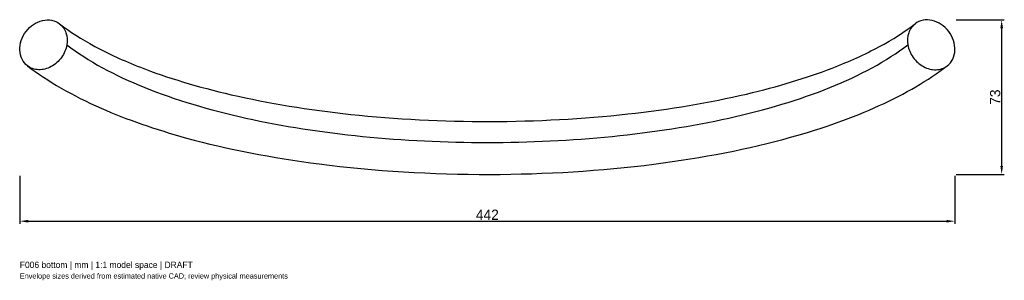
# Model space of a CAD drawing. Header units: millimetres. Extents: x -221 to 245, y -87 to 37.
import ezdxf

# ---------------------------------------------------------------- set-up
doc = ezdxf.new("R2010")
doc.units = ezdxf.units.MM
for name, color, linetype in [('ANNOTATIONS', 7, 'Continuous'), ('DIMENSIONS', 7, 'Continuous'), ('VISIBLE', 7, 'Continuous')]:
    doc.layers.add(name, color=color, linetype=linetype)
doc.dimstyles.get("Standard").update_dxf_attribs({"dimtxt": 2.5, "dimasz": 2.5, "dimexe": 1.25, "dimexo": 0.625, "dimtad": 1, "dimcen": 2.5, "dimazin": 3, "dimtfac": 1, "dimtmove": 0, "dimatfit": 3})

# ---------------------------------------------------------------- blocks, each defined once
blk = doc.blocks.new('_CLOSEDFILLED')
at = {"color": 0, "linetype": 'BYBLOCK'}
blk.add_solid([(-1, 0.16), (0, 0), (-1, -0.16)], dxfattribs=at)
blk = doc.blocks.new('*D1')
at = {"color": 0}
for p, q in [((-221.22, -37.13), (-221.22, -59.88)), ((221.22, -37.13), (221.22, -59.88)), ((-217.23, -58.63), (217.23, -58.63))]:
    blk.add_line(p, q, dxfattribs=at)
at = {"layer": 'Defpoints'}
for p in [(-221.22, -36.51), (221.22, -36.51), (-221.22, -58.63)]:
    blk.add_point(p, dxfattribs=at)
at = {"layer": 'DIMENSIONS', "color": 0, "xscale": 3.9818731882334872, "yscale": 3.9818731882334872, "rotation": 180}
blk.add_blockref('_CLOSEDFILLED', (-221.22, -58.63), dxfattribs=at)
at = {"layer": 'DIMENSIONS', "color": 0, "xscale": 3.9818731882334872, "yscale": 3.9818731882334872}
blk.add_blockref('_CLOSEDFILLED', (221.22, -58.63), dxfattribs=at)
at = {"layer": 'DIMENSIONS', "color": 0, "insert": (0, -55.57), "char_height": 4.867, "attachment_point": 5}
blk.add_mtext('442', dxfattribs=at)
blk = doc.blocks.new('*D2')
at = {"color": 0}
for p, q in [((221.84, 36.51), (244.59, 36.51)), ((243.34, -32.53), (243.34, 32.53)), ((221.84, -36.51), (244.59, -36.51))]:
    blk.add_line(p, q, dxfattribs=at)
at = {"layer": 'Defpoints'}
for p in [(221.22, 36.51), (221.22, -36.51), (243.34, -36.51)]:
    blk.add_point(p, dxfattribs=at)
at = {"layer": 'DIMENSIONS', "color": 0, "xscale": 3.9818731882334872, "yscale": 3.9818731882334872}
for p, rotation in [((243.34, 36.51), 90), ((243.34, -36.51), 270)]:
    blk.add_blockref('_CLOSEDFILLED', p, dxfattribs=dict(at, rotation=rotation))
at = {"layer": 'DIMENSIONS', "color": 0, "insert": (240.28, 0), "char_height": 4.867, "attachment_point": 5, "rotation": 90}
blk.add_mtext('73', dxfattribs=at)

msp = doc.modelspace()

# ---------------------------------------------------------------- linework, layer by layer
at = {"layer": 'VISIBLE'}
for points, knots in [([(-217.593, 14.813), (-218.674, 15.638), (-219.556, 16.722), (-220.173, 17.982), (-220.791, 19.241), (-221.144, 20.676), (-221.205, 22.178), (-221.268, 23.68), (-221.038, 25.249), (-220.534, 26.765), (-220.031, 28.281), (-219.255, 29.744), (-218.262, 31.043), (-217.27, 32.344), (-216.064, 33.479), (-214.733, 34.365), (-213.402, 35.251), (-211.949, 35.887), (-210.481, 36.223), (-209.014, 36.561), (-207.533, 36.599), (-206.152, 36.333), (-204.77, 36.069), (-203.489, 35.501), (-202.407, 34.672)], [0, 0, 0, 0, 0.125, 0.125, 0.125, 0.25, 0.25, 0.25, 0.375, 0.375, 0.375, 0.5, 0.5, 0.5, 0.625, 0.625, 0.625, 0.75, 0.75, 0.75, 0.875, 0.875, 0.875, 1, 1, 1, 1]), ([(-202.407, 34.672), (-201.016, 33.611), (-199.958, 32.119), (-199.364, 30.385), (-198.765, 28.654), (-198.631, 26.688), (-198.961, 24.742)], [0, 0, 0, 0, 0.5, 0.5, 0.5, 1, 1, 1, 1]), ([(-202.407, 34.672), (-197.655, 31.037), (-192.072, 27.445), (-185.676, 23.993), (-179.282, 20.54), (-172.076, 17.226), (-164.144, 14.128), (-151.487, 9.18), (-136.975, 4.791), (-121.157, 1.15), (-103.619, -2.894), (-84.494, -6.022), (-64.592, -8.144), (-43.264, -10.42), (-21.045, -11.548), (1.153, -11.507), (23.233, -11.468), (45.304, -10.272), (66.466, -7.941), (86.243, -5.765), (105.224, -2.591), (122.607, 1.487), (137.459, 4.966), (151.133, 9.106), (163.167, 13.749), (171.321, 16.892), (178.725, 20.263), (185.283, 23.781), (191.843, 27.298), (197.558, 30.962), (202.407, 34.672)], [0, 0, 0, 0, 0.0691517, 0.0691517, 0.0691517, 0.1383033, 0.1383033, 0.1383033, 0.2486939, 0.2486939, 0.2486939, 0.3711047, 0.3711047, 0.3711047, 0.5022717, 0.5022717, 0.5022717, 0.632744, 0.632744, 0.632744, 0.7546896, 0.7546896, 0.7546896, 0.8588691, 0.8588691, 0.8588691, 0.9294346, 0.9294346, 0.9294346, 1, 1, 1, 1]), ([(202.407, 34.672), (201.016, 33.611), (199.958, 32.119), (199.364, 30.385), (198.765, 28.654), (198.631, 26.688), (198.961, 24.742)], [0, 0, 0, 0, 0.5, 0.5, 0.5, 1, 1, 1, 1]), ([(217.593, 14.813), (218.674, 15.638), (219.556, 16.722), (220.173, 17.982), (220.791, 19.241), (221.144, 20.676), (221.205, 22.178), (221.268, 23.68), (221.038, 25.249), (220.534, 26.765), (220.031, 28.281), (219.255, 29.744), (218.262, 31.043), (217.27, 32.344), (216.064, 33.479), (214.733, 34.365), (213.402, 35.251), (211.949, 35.887), (210.481, 36.223), (209.014, 36.561), (207.533, 36.599), (206.152, 36.333), (204.77, 36.069), (203.489, 35.501), (202.407, 34.672)], [0, 0, 0, 0, 0.125, 0.125, 0.125, 0.25, 0.25, 0.25, 0.375, 0.375, 0.375, 0.5, 0.5, 0.5, 0.625, 0.625, 0.625, 0.75, 0.75, 0.75, 0.875, 0.875, 0.875, 1, 1, 1, 1]), ([(-198.961, 24.742), (-199.306, 22.677), (-200.182, 20.589), (-201.485, 18.783), (-202.783, 16.974), (-204.501, 15.454), (-206.4, 14.441), (-208.298, 13.423), (-210.368, 12.913), (-212.326, 12.982), (-214.284, 13.045), (-216.124, 13.685), (-217.593, 14.813)], [0, 0, 0, 0, 0.5342793, 0.5342793, 0.5342793, 1.0685586, 1.0685586, 1.0685586, 1.6028378, 1.6028378, 1.6028378, 2.1371171, 2.1371171, 2.1371171, 2.1371171]), ([(-198.961, 24.742), (-188.863, 17.021), (-176.361, 10.295), (-162.048, 4.532), (-147.734, -1.231), (-131.604, -6.029), (-114.233, -9.873), (-96.864, -13.717), (-78.252, -16.604), (-59.006, -18.531), (-39.76, -20.457), (-19.881, -21.422), (0, -21.422), (19.881, -21.422), (39.76, -20.457), (59.006, -18.531), (78.252, -16.604), (96.864, -13.717), (114.233, -9.873), (131.604, -6.029), (147.734, -1.231), (162.048, 4.532), (176.361, 10.295), (188.863, 17.021), (198.961, 24.742)], [0, 0, 0, 0, 0.125, 0.125, 0.125, 0.25, 0.25, 0.25, 0.375, 0.375, 0.375, 0.5, 0.5, 0.5, 0.625, 0.625, 0.625, 0.75, 0.75, 0.75, 0.875, 0.875, 0.875, 1, 1, 1, 1]), ([(198.961, 24.742), (199.306, 22.677), (200.182, 20.589), (201.485, 18.783), (202.783, 16.974), (204.501, 15.454), (206.4, 14.441), (208.298, 13.423), (210.368, 12.913), (212.326, 12.982), (214.284, 13.045), (216.124, 13.685), (217.593, 14.813)], [0, 0, 0, 0, 0.5342793, 0.5342793, 0.5342793, 1.0685586, 1.0685586, 1.0685586, 1.6028378, 1.6028378, 1.6028378, 2.1371171, 2.1371171, 2.1371171, 2.1371171]), ([(-217.593, 14.813), (-207.986, 7.463), (-196.326, 0.758), (-182.77, -5.207), (-170.677, -10.531), (-157.078, -15.26), (-142.279, -19.311), (-123.074, -24.572), (-101.859, -28.686), (-79.564, -31.554), (-53.598, -34.898), (-26.185, -36.558), (1.201, -36.507), (27.532, -36.46), (53.849, -34.832), (78.841, -31.646), (101.863, -28.716), (123.745, -24.459), (143.469, -18.983), (158.893, -14.705), (172.989, -9.685), (185.416, -4.022), (197.85, 1.641), (208.615, 7.947), (217.593, 14.813)], [0, 0, 0, 0, 0.1266851, 0.1266851, 0.1266851, 0.2397675, 0.2397675, 0.2397675, 0.3865547, 0.3865547, 0.3865547, 0.5575215, 0.5575215, 0.5575215, 0.7219042, 0.7219042, 0.7219042, 0.8733149, 0.8733149, 0.8733149, 0.9366574, 0.9366574, 0.9366574, 1, 1, 1, 1])]:
    msp.add_open_spline(points, degree=3, knots=knots, dxfattribs=at)

# ---------------------------------------------------------------- texts
at = {"layer": 'ANNOTATIONS'}
for s, height, p in [('F006 bottom | mm | 1:1 model space | DRAFT', 3, (-221.215, -80.751)), ('Envelope sizes derived from estimated native CAD; review physical measurements', 2.5, (-221.215, -85.751))]:
    msp.add_text(s, height=height, dxfattribs=at).set_placement(p)

# ---------------------------------------------------------------- dimensions: what is measured, and where the dimension line sits
at = {"layer": 'DIMENSIONS'}
dim = msp.add_linear_dim(base=(243.337, -36.508), p1=(221.215, -36.508), p2=(221.215, 36.508), angle=90, dimstyle='Standard', override={"dimtxt": 4.866734, "dimasz": 3.981873, "dimtad": 1, "dimdec": 2}, dxfattribs=at)
dim.commit()
dim.dimension.update_dxf_attribs({"geometry": '*D2', "text_midpoint": (240.278, 0)})
dim = msp.add_linear_dim(base=(-221.215, -58.629), p1=(-221.215, -36.508), p2=(221.215, -36.508), dimstyle='Standard', override={"dimtxt": 4.866734, "dimasz": 3.981873, "dimtad": 1, "dimdec": 2}, dxfattribs=at)
dim.commit()
dim.dimension.update_dxf_attribs({"geometry": '*D1', "text_midpoint": (0, -55.571)})

doc.saveas('drawing.dxf')
